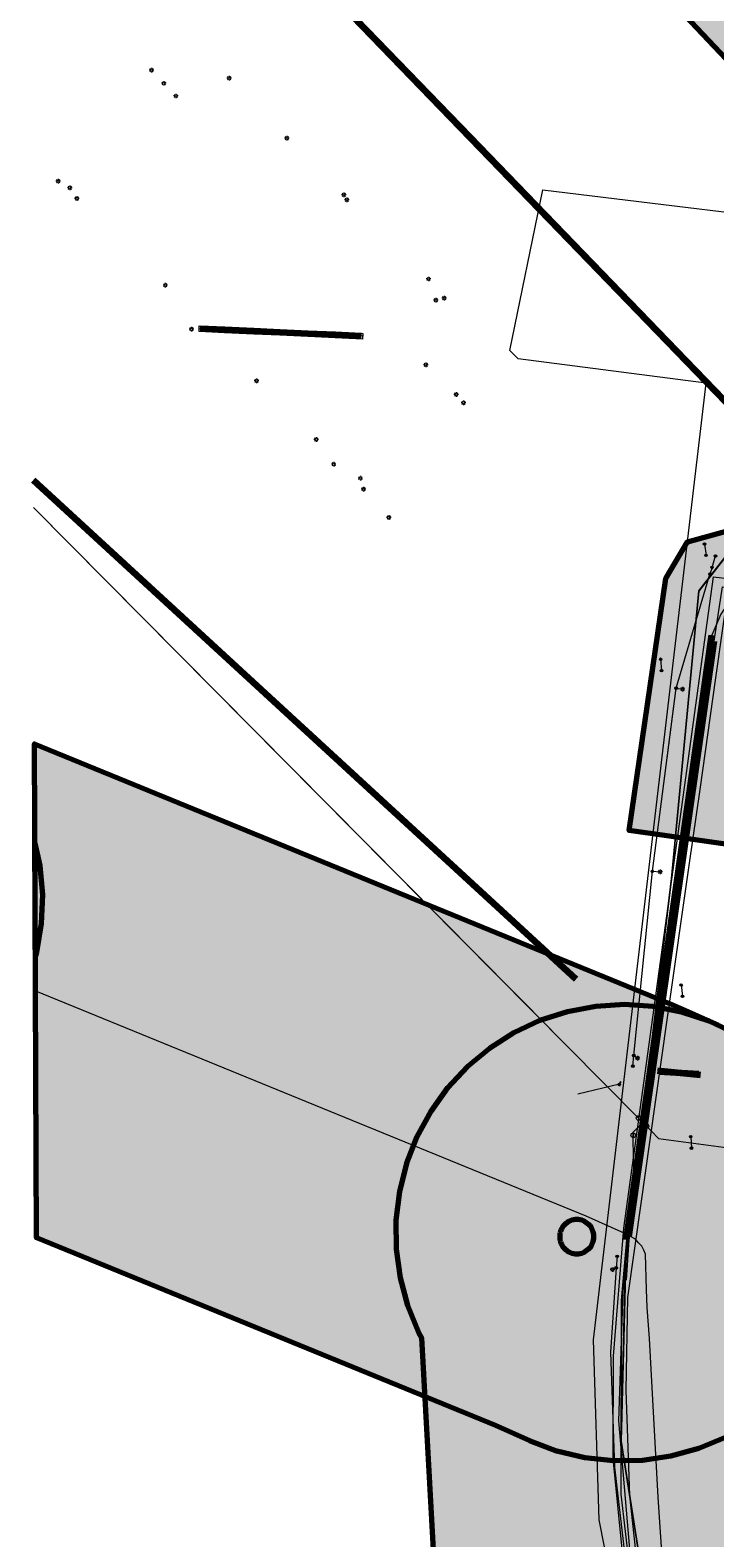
# Model space of a CAD drawing. Header units: metres. Extents: x 90551 to 91648, y 464474 to 467021.
# Tile 30 of 256: x 90551 to 90611, y 464822 to 464954. Entities that reach past the tile are written whole.
import ezdxf
from ezdxf.enums import TextEntityAlignment as Align
from ezdxf.lldxf.tags import DXFTag

# ---------------------------------------------------------------- set-up
doc = ezdxf.new("R2010")
doc.units = ezdxf.units.M
for name, color, linetype, lineweight in [('B-OI-IE-MEUBILAIR_LIANDER NV PAC 2AI68G2-S', 7, 'Continuous', 18), ('B-OI-IE-MEUBILAIR_PROVINCIE ZUID HOLLAND TSO-S', 7, 'Continuous', 18), ('B-OI-KL-DATA_BT NEDERLAND NV-G', 90, 'KL-DATA-SO', 18), ('B-OI-KL-DATA_EUROFIBER NEDERLAND BV-G', 90, 'KL-DATA-SO', 18), ('B-OI-KL-DATA_KABELBED_T MOBILE NETHERLANDS BV-G', 90, 'Continuous', 100), ('B-OI-KL-DATA_OVERIG_PROVINCIE ZUID HOLLAND TSO-G', 90, 'KL-DATA-SO', 18), ('B-OI-KL-DATA_OVERIG_UNIVERSITEIT LEIDEN-G', 90, 'KL-DATA-SO', 18), ('B-OI-KL-ET_LS_230 V_UNIVERSITEIT LEIDEN-G', 190, 'KL-LS-SO', 18), ('B-OI-KL-ET_LS_400 V_LIANDER NV PAC 2AI68G2-G', 190, 'KL-LS-SO', 18), ('B-OI-KL-ET_LS_HULPSTUK_LIANDER NV PAC 2AI68G2-S', 190, 'Continuous', 18), ('B-OI-KL-ET_LS_LIANDER NV PAC 2AI68G2-G', 190, 'KL-LS-SO', 18), ('B-OI-KL-ET_MS_10 KV_LIANDER NV PAC 2AI68G2-G', 130, 'KL-MS-SO', 18), ('B-OI-KL-ET_MS_10 KV_UNIVERSITEIT LEIDEN-G', 130, 'KL-MS-SO', 18), ('B-OI-KL-GAS_HD_HULPSTUK_LIANDER NV PAC 2AI68G2-S', 30, 'Continuous', 18), ('B-OI-KL-GAS_HD_OVERIG_UNIVERSITEIT LEIDEN-G', 30, 'KL-GAS_HD-SO', 18), ('B-OI-KL-GAS_HD_POLYETHEEN_114_8 BAR_LIANDER NV PAC 2AI68G2-G', 30, 'KL-GAS_HD-SO', 18), ('B-OI-KL-GAS_HD_POLYETHEEN_219_LIANDER NV PAC 2AI68G2-G', 30, 'KL-GAS_HD-SO', 18), ('B-OI-KL-GAS_HD_POLYETHEEN_60_LIANDER NV PAC 2AI68G2-G', 30, 'KL-GAS_HD-SO', 18), ('B-OI-KL-WATER_1000_DUNEA NV-G', 170, 'KL-WATER-SO', 18), ('B-OI-KL-WATER_1016_DUNEA NV-G', 170, 'KL-WATER-SO', 18), ('B-OI-KL-WATER_160_DUNEA NV-G', 170, 'KL-WATER-SO', 18), ('B-OI-OG-INFO_BT NEDERLAND NV-G', 7, 'Continuous', 18), ('B-OI-OG-INFO_COMOL 5 VOF-GV', 7, 'Continuous', 18), ('B-OI-OG-INFO_LIANDER NV PAC 2AI68G2-G', 7, 'Continuous', 18), ('B-OI-OG-INFO_PROVINCIE ZUID HOLLAND TSO-GV', 7, 'Continuous', 18), ('B-OI-OG-INFO_T MOBILE NETHERLANDS BV-G', 7, 'Continuous', 18)]:
    doc.layers.add(name, color=color, linetype=linetype, lineweight=lineweight)
for name, color, linetype, lineweight, transparency in [('B-OI-KL-DATA_MANTELBUIS_BT NEDERLAND NV-G', 90, 'Continuous', 100, 0.5), ('B-OI-KL-DATA_MANTELBUIS_PROVINCIE ZUID HOLLAND TSO-G', 90, 'Continuous', 100, 0.5), ('B-OI-KL-ET_LS_MANTELBUIS_OVERIG_200_LIANDER NV PAC 2AI68G2-G', 190, 'Continuous', 100, 0.5), ('B-OI-KL-ET_LS_MANTELBUIS_POLYVINYLCHLORIDE PVC_110_LIANDER NV PAC 2AI68G2-G', 190, 'Continuous', 100, 0.5), ('B-OI-KL-ET_LS_MANTELBUIS_POLYVINYLCHLORIDE PVC_160_LIANDER NV PAC 2AI68G2-G', 190, 'Continuous', 100, 0.5), ('B-OI-KL-ET_MS_MANTELBUIS_POLYVINYLCHLORIDE PVC_160_LIANDER NV PAC 2AI68G2-G', 130, 'Continuous', 100, 0.5), ('B-OI-KL-OVERIG_MANTELBUIS_OVERIG_COMOL 5 VOF-G', 8, 'Continuous', 100, 0.5)]:
    doc.layers.add(name, color=color, linetype=linetype, lineweight=lineweight, transparency=transparency)
for name, color, linetype, lineweight, true_color, transparency in [('B-OI-OG-INFO_EIS VOORZORGSMAATREGEL_DUNEA NV-GV', 7, 'Continuous', 70, 0xfa194b, 0.8), ('B-OI-OG-INFO_EIS VOORZORGSMAATREGEL_DUNEA NV-V', 7, 'Continuous', 18, 0xfa194b, 0.8), ('B-OI-OG-INFO_EIS VOORZORGSMAATREGEL_UNIVERSITEIT LEIDEN-GV', 7, 'Continuous', 70, 0xfa194b, 0.8), ('B-OI-OG-INFO_EIS VOORZORGSMAATREGEL_UNIVERSITEIT LEIDEN-V', 7, 'Continuous', 18, 0xfa194b, 0.8)]:
    doc.layers.add(name, color=color, linetype=linetype, lineweight=lineweight, true_color=true_color, transparency=transparency)
doc.styles.add('NLCS-ISO', font='NLCS-ISO.TTF')
tags = doc.linetypes.add('KL-DATA-SO', pattern='A,4,-1,[101,NLCS.SHX,S=0.5,R=0,X=0,Y=0],-1,4,-1,["D",Standard,S=1,R=0,X=-0.25,Y=-0.5],-1.5', length=12.5).pattern_tags.tags
tags[18] = DXFTag(74, 10)
tags = doc.linetypes.add('KL-GAS_HD-SO', pattern='A,4,-1,[69,NLCS.SHX,S=0.5,R=0,X=0,Y=0],-1,4,-1,["H",Standard,S=1,R=0,X=0,Y=-0.5],-2', length=13).pattern_tags.tags
tags[18] = DXFTag(74, 10)
tags = doc.linetypes.add('KL-LS-SO', pattern='A,4,-1,[103,NLCS.SHX,S=0.75,R=0,X=0,Y=0],-1,4,-1,["L",Standard,S=1,R=0,X=0,Y=-0.5],-2', length=13).pattern_tags.tags
tags[18] = DXFTag(74, 10)
tags = doc.linetypes.add('KL-MS-SO', pattern='A,4,-1,[103,NLCS.SHX,S=0.75,R=0,X=0,Y=0],-1,4,-1,["M",Standard,S=1,R=0,X=0,Y=-0.5],-2', length=13).pattern_tags.tags
tags[18] = DXFTag(74, 10)
doc.linetypes.add('KL-WATER-SO', pattern='A,7,-0.5,[168,NLCS.SHX,S=0.75,R=0,X=0.75,Y=0],-2', length=9.5)

# ---------------------------------------------------------------- blocks, each defined once
blk = doc.blocks.new('SKL-WTB_HULP_KB MEETPUNT-SO')
at = {"linetype": 'ByBlock', "lineweight": 18}
h = blk.add_hatch(color=0, dxfattribs=at)
h.dxf.hatch_style = 1
h.paths.add_polyline_path([(0.6, 1.04), (0.26, 0.78), (0.54, 0.61)])
at = {"color": 0, "linetype": 'ByBlock', "lineweight": 18}
for points in [[(-0.4, -0.69), (0.4, 0.69)], [(0.6, 1.04), (0.26, 0.78)], [(0.26, 0.78), (0.54, 0.61)], [(0.6, 1.04), (0.54, 0.61)], [(0, -0.25), (0, -0.8)]]:
    blk.add_lwpolyline(points, dxfattribs=at)
blk.add_circle((0, 0), 0.5, dxfattribs=at)
at = {"color": 0, "linetype": 'ByBlock', "lineweight": 18, "style": 'NLCS-ISO', "flags": 1}
for tag, p in [('TYPE', (1.5, 0)), ('OMSCHRIJVING', (1.5, -3)), ('LABEL', (1.5, -1.5))]:
    blk.add_attdef(tag, p, '', height=1, dxfattribs=at)
blk = doc.blocks.new('SKL-WTB_HULP_MOF-SO')
at = {"linetype": 'ByBlock', "lineweight": 18}
h = blk.add_hatch(color=0, dxfattribs=at)
h.dxf.hatch_style = 1
h.paths.add_polyline_path([(-0.5625, 0, 1), (0.5625, 0, 1)])
at = {"color": 0, "linetype": 'ByBlock', "lineweight": 18}
blk.add_circle((0, 0), 0.5625, dxfattribs=at)
at = {"color": 0, "linetype": 'ByBlock', "lineweight": 18, "style": 'NLCS-ISO', "flags": 1}
for tag, p in [('TYPE', (1.5, 0)), ('OMSCHRIJVING', (1.5, -3)), ('LABEL', (1.5, -1.5))]:
    blk.add_attdef(tag, p, '', height=1, dxfattribs=at)
blk = doc.blocks.new('SIE-MEUBILAIR_PAAL_LICHTMAST-SO')
for points in [[(-0.62, 0), (-1, 0)], [(-0.71, 0.71), (-0.44, 0.44)], [(0, 1), (0, 0.62)], [(0.44, 0.44), (0.71, 0.71)], [(1, 0), (0.62, 0)], [(-0.71, -0.71), (-0.44, -0.44)], [(0, -0.62), (0, -1)], [(0.44, -0.44), (0.71, -0.71)]]:
    blk.add_lwpolyline(points)
blk.add_circle((0, 0), 0.5)
blk = doc.blocks.new('SKL-WTB_HULP_AFSLUITER-SO')
at = {"color": 0, "linetype": 'ByBlock', "lineweight": 18}
blk.add_lwpolyline([(0, 0.8), (0, -0.8)], dxfattribs=at)
blk.add_circle((0, 0), 1, dxfattribs=at)
at = {"color": 0, "linetype": 'ByBlock', "lineweight": 18, "style": 'NLCS-ISO', "flags": 1}
for tag, p in [('TYPE', (1.5, 0)), ('OMSCHRIJVING', (1.5, -3)), ('LABEL', (1.5, -1.5))]:
    blk.add_attdef(tag, p, '', height=1, dxfattribs=at)
blk = doc.blocks.new('SKL-WTB_HULP_OVERIG-SO')
at = {"color": 0, "linetype": 'ByBlock', "lineweight": 18}
for points in [[(-0.14, 0.14), (0.14, -0.14)], [(0.14, 0.14), (-0.14, -0.14)]]:
    blk.add_lwpolyline(points, dxfattribs=at)
at = {"color": 0, "linetype": 'ByBlock', "lineweight": 18, "style": 'NLCS-ISO', "flags": 1}
for tag, p in [('TYPE', (1.5, 0)), ('OMSCHRIJVING', (1.5, -3)), ('LABEL', (1.5, -1.5))]:
    blk.add_attdef(tag, p, '', height=1, dxfattribs=at)
blk = doc.blocks.new('SKL-WTB_HULP_T STUK-SO')
at = {"color": 0, "linetype": 'ByBlock', "lineweight": 18}
blk.add_circle((0, 0), 1, dxfattribs=at)
at = {"color": 0, "linetype": 'ByBlock', "lineweight": -2, "style": 'NLCS-ISO'}
blk.add_text('T', height=1, dxfattribs=at).set_placement((0, 0), align=Align.MIDDLE_CENTER)
at = {"color": 0, "linetype": 'ByBlock', "lineweight": 18, "style": 'NLCS-ISO', "flags": 1}
for tag, p in [('TYPE', (1.5, 0)), ('OMSCHRIJVING', (1.5, -3)), ('LABEL', (1.5, -1.5))]:
    blk.add_attdef(tag, p, '', height=1, dxfattribs=at)

msp = doc.modelspace()

# ---------------------------------------------------------------- hatches: boundary and pattern name
at = {"layer": 'B-OI-OG-INFO_EIS VOORZORGSMAATREGEL_DUNEA NV-V'}
for points in [[(90551.673, 464847.93), (90551.496, 464891.214), (90607.368, 464868.379), (90608.047, 464868.087), (90611.383, 464866.578), (90613.253, 464865.61), (90615.349, 464864.195), (90617.249, 464862.528), (90618.925, 464860.635), (90620.348, 464858.544), (90621.496, 464856.291), (90622.35, 464853.911), (90622.897, 464851.443), (90623.129, 464848.925), (90623.041, 464846.398), (90622.635, 464843.903), (90621.917, 464841.478), (90620.9, 464839.163), (90619.597, 464836.995), (90618.033, 464835.01), (90616.229, 464833.237), (90614.217, 464831.706), (90612.028, 464830.441), (90609.697, 464829.463), (90607.26, 464828.786), (90604.757, 464828.422), (90602.229, 464828.377), (90599.716, 464828.651), (90597.257, 464829.24), (90594.892, 464830.135), (90591.885, 464831.495)], [(90551.572, 464872.642), (90551.532, 464882.484), (90551.963, 464880.5), (90552.184, 464877.982), (90552.084, 464875.455), (90551.668, 464872.961)], [(90781.777, 464717.238), (90781.305, 464717.143), (90780.947, 464717.098), (90780.459, 464716.973), (90779.713, 464716.823), (90772.727, 464715.03), (90770.323, 464714.248), (90769.11, 464713.719), (90755.554, 464707.272), (90750.501, 464705.789), (90744.293, 464705.379), (90739.154, 464706.073), (90733.744, 464707.913), (90689.175, 464732.459), (90672.61, 464742.435), (90659.283, 464754.027), (90648.048, 464768.785), (90633.857, 464797.197), (90631.583, 464802.279), (90626.467, 464821.19), (90625.008, 464847.596), (90624.709, 464850.107), (90624.096, 464852.56), (90623.179, 464854.916), (90621.511, 464857.835), (90620.615, 464859.138), (90619.051, 464861.126), (90617.251, 464862.9), (90615.24, 464864.434), (90613.884, 464865.262), (90612.88, 464865.822), (90610.599, 464866.911), (90608.198, 464867.705), (90605.715, 464868.188), (90603.192, 464868.355), (90600.669, 464868.203), (90598.184, 464867.732), (90595.779, 464866.952), (90593.491, 464865.875), (90591.358, 464864.518), (90589.413, 464862.903), (90587.687, 464861.055), (90586.208, 464859.003), (90584.999, 464856.783), (90584.082, 464854.427), (90583.467, 464851.974), (90583.168, 464849.463), (90583.188, 464846.934), (90583.527, 464844.428), (90584.179, 464841.985), (90585.135, 464839.644), (90585.414, 464839.15), (90586.643, 464816.888), (90586.943, 464814.378), (90587.307, 464812.769), (90593.379, 464790.319), (90594.431, 464787.371), (90597.515, 464780.479), (90597.879, 464779.712), (90613.105, 464749.228), (90615.083, 464746.051), (90628.698, 464728.167), (90630.354, 464726.256), (90631.486, 464725.191), (90647.673, 464711.111), (90650.48, 464709.069), (90668.871, 464697.992), (90669.542, 464697.606), (90715.989, 464672.026), (90719.199, 464670.61), (90728.115, 464667.578), (90730.556, 464666.917), (90731.878, 464666.693), (90740.932, 464665.471), (90743.455, 464665.291), (90744.924, 464665.334), (90755.332, 464666.02), (90757.84, 464666.346), (90759.651, 464666.787), (90768.347, 464669.341), (90771.303, 464670.469), (90782.312, 464675.705), (90783.371, 464675.28), (90785.819, 464674.643), (90788.326, 464674.319), (90790.855, 464674.315), (90793.363, 464674.63), (90795.813, 464675.259), (90798.163, 464676.191), (90800.377, 464677.413), (90802.419, 464678.904), (90804.256, 464680.641), (90805.859, 464682.596), (90807.203, 464684.738), (90808.267, 464687.032), (90809.032, 464689.443), (90809.487, 464691.93), (90809.624, 464694.455), (90809.442, 464696.976), (90808.943, 464699.455), (90808.135, 464701.851), (90807.031, 464704.127), (90805.65, 464706.244), (90804.011, 464708.171), (90802.143, 464709.875), (90800.435, 464711.104), (90795.495, 464714.278), (90794.751, 464714.691), (90794.038, 464715.129), (90793.653, 464715.303), (90793.286, 464715.507), (90792.506, 464715.819), (90791.733, 464716.167), (90791.328, 464716.291), (90790.939, 464716.447), (90790.126, 464716.659), (90789.315, 464716.907), (90788.898, 464716.979), (90788.491, 464717.085), (90787.659, 464717.192), (90786.823, 464717.336), (90786.399, 464717.355), (90785.984, 464717.408), (90785.139, 464717.41), (90784.297, 464717.447), (90783.882, 464717.412), (90783.455, 464717.413), (90782.611, 464717.307)], [(90600.51, 464848.028), (90600.503, 464848.175), (90600.481, 464848.321), (90600.445, 464848.463), (90600.396, 464848.602), (90600.333, 464848.735), (90600.257, 464848.861), (90600.17, 464848.98), (90600.071, 464849.089), (90599.962, 464849.188), (90599.843, 464849.275), (90599.717, 464849.351), (90599.584, 464849.414), (90599.445, 464849.463), (90599.303, 464849.499), (90599.157, 464849.521), (90599.01, 464849.528), (90598.863, 464849.521), (90598.717, 464849.499), (90598.575, 464849.463), (90598.436, 464849.414), (90598.303, 464849.351), (90598.177, 464849.275), (90598.058, 464849.188), (90597.949, 464849.089), (90597.85, 464848.98), (90597.763, 464848.861), (90597.687, 464848.735), (90597.624, 464848.602), (90597.575, 464848.463), (90597.539, 464848.321), (90597.517, 464848.175), (90597.51, 464848.028), (90597.517, 464847.881), (90597.539, 464847.735), (90597.575, 464847.593), (90597.624, 464847.454), (90597.687, 464847.321), (90597.763, 464847.195), (90597.85, 464847.076), (90597.949, 464846.967), (90598.058, 464846.868), (90598.177, 464846.781), (90598.303, 464846.705), (90598.436, 464846.642), (90598.575, 464846.593), (90598.717, 464846.557), (90598.863, 464846.535), (90599.01, 464846.528), (90599.157, 464846.535), (90599.303, 464846.557), (90599.445, 464846.593), (90599.584, 464846.642), (90599.717, 464846.705), (90599.843, 464846.781), (90599.962, 464846.868), (90600.071, 464846.967), (90600.17, 464847.076), (90600.257, 464847.195), (90600.333, 464847.321), (90600.396, 464847.454), (90600.445, 464847.593), (90600.481, 464847.735), (90600.503, 464847.881)]]:
    msp.add_hatch(color=256, dxfattribs=at).paths.add_polyline_path(points)
at = {"layer": 'B-OI-OG-INFO_EIS VOORZORGSMAATREGEL_UNIVERSITEIT LEIDEN-V'}
h = msp.add_hatch(color=256, dxfattribs=at)
h.paths.add_polyline_path([(90555.168, 465011.391), (90559.724, 465022.161), (90656.7, 464920.3), (90662.7, 464915.4), (90664.7, 464912.2), (90667.725, 464916.092), (90669.3, 464928.8), (90669.9, 464945.1), (90674.157, 464954.573), (90680.4, 464961.2), (90687.907, 464965.271), (90696.246, 464967.112), (90703.474, 464966.513), (90772.2, 464926.6), (90773, 464928.1), (90782.4, 464923.4), (90781.4, 464921.1), (90908.2, 464846.4), (90987.711, 464979.057), (90992.46, 464983.909), (90996.945, 464986.258), (91001.9, 464987.3), (91007.6, 464987), (91031.6, 465028.4), (91027.795, 465043.694), (91025.7, 465067.6), (91024.7, 465074), (91023.4, 465076.2), (91023.5, 465081.4), (91026.5, 465086.9), (91027.6, 465088.1), (91030.6, 465089.1), (91034.5, 465088.1), (91037.5, 465085.6), (91037.8, 465081.8), (91035.5, 465074.9), (91035.7, 465068.6), (91039.9, 465043.3), (91072.7, 465099), (91064.6, 465104), (91008.4, 465116.8), (91004.4, 465113.1), (91003.9, 465113.4), (91000.3, 465110.6), (90996.048, 465116.197), (90994.219, 465121.873), (90995.5, 465126.1), (90998.3, 465128.5), (90994.8, 465130.8), (90990.1, 465130.6), (90984.9, 465132.6), (90985.3, 465136.8), (90990.039, 465155.541), (90992.6, 465159.1), (90993.1, 465161.3), (91007, 465158.1), (91006.5, 465155.9), (91007.309, 465151.71), (91004.2, 465137.9), (91072.3, 465122.3), (91089.4, 465151.2), (91089.4, 465151.8), (91071.7, 465155), (90982.5, 465174.7), (90935.6, 465185.9), (90933.3, 465178.3), (90928.5, 465155.5), (90925.4, 465153), (90925, 465151.1), (90915.2, 465153.3), (90915.6, 465154.8), (90914.9, 465155.7), (90918, 465165.2), (90919.6, 465164.7), (90920.2, 465167.3), (90919.2, 465167.4), (90920.8, 465177.3), (90922.3, 465177.1), (90927.3, 465194.3), (90928.6, 465193.8), (90931.8, 465195.9), (90936.6, 465196.4), (91029, 465175.1), (91093.7, 465161.7), (91146.2, 465149.7), (91147.3, 465155.5), (91149.6, 465159.7), (91153.5, 465161.3), (91160.2, 465159.9), (91178.412, 465243.564), (91178.3, 465249.3), (91173.9, 465283.9), (91174, 465291.8), (91174.9, 465296.7), (91176.8, 465296.4), (91191.4, 465359.8), (91190.8, 465364), (91186.582, 465373.003), (91199.254, 465370.325), (91200.2, 465368.3), (91201.4, 465365.2), (91201.8, 465360.7), (91185.9, 465289.5), (91190.1, 465250.7), (91190.234, 465242.909), (91189.1, 465235.3), (91173.9, 465167.5), (91240.4, 465152), (91243.1, 465150.3), (91251.3, 465140.6), (91252.3, 465140.4), (91265.7, 465138.8), (91269.85, 465139.2), (91265.442, 465120.333), (91258.2, 465122.6), (91255.5, 465112.9), (91253.4, 465111.2), (91249.9, 465110.8), (91237.4, 465113.8), (91234, 465116.5), (91221.5, 465119.8), (91133.5, 465140.6), (91131.6, 465138.7), (91126.3, 465135.7), (91120.1, 465144.7), (91114.4, 465146), (91112.1, 465144.3), (91083.3, 465095.6), (91082.7, 465093.1), (91081.9, 465093.2), (91051.3, 465041.3), (91078.3, 465025.2), (91084.1, 465023.6), (91086.9, 465027.5), (91095.6, 465021.2), (91089.3, 465013.4), (91086.3, 465012.1), (91084.3, 465012.2), (91073.9, 465015.2), (91045.7, 465031.7), (91042.9, 465026.6), (91049.295, 465013.735), (91053.2, 465007.7), (91062.3, 464996.5), (91069.6, 464989.8), (91078.4, 464983.3), (91088.8, 464977.6), (91108, 464969.1), (91147.2, 464955), (91165.9, 464949.2), (91196.1, 464942.1), (91210.7, 464939.8), (91223.068, 464938.949), (91220.567, 464928.242), (91218.4, 464928.2), (91183.2, 464934.5), (91164, 464939.3), (91141.3, 464946.4), (91107.6, 464958.2), (91085.7, 464967.8), (91070.7, 464976.1), (91053.4, 464991.2), (91045.1, 465001.8), (91036.7, 465015.8), (91018.7, 464984.8), (91081.2, 464967), (91118, 464949.7), (91133.518, 464943.815), (91161.5, 464935.1), (91175.6, 464931.7), (91198.4, 464927.6), (91215, 464925.5), (91219.826, 464925.071), (91210.816, 464886.506), (91207.7, 464886.9), (91209.2, 464896.8), (91210.7, 464896.8), (91215.4, 464915.4), (91196.9, 464917.7), (91173.7, 464921.9), (91141.917, 464929.933), (91113.9, 464939.9), (91077.4, 464957.1), (91019, 464973.9), (91013.1, 464974.9), (90983.2, 464926.3), (91012.5, 464906.9), (91018.2, 464905.1), (91019.7, 464907.7), (91029.2, 464902), (91024.9, 464895.1), (91022.5, 464893.6), (91019.7, 464893.4), (91021.1, 464890.6), (91021, 464888.1), (91016.7, 464880.9), (91007.9, 464886.8), (91008.9, 464888.1), (90966.3, 464913.6), (90966.439, 464919.905), (90974.2, 464933.1), (90973.4, 464933.7), (90964.1, 464918.4), (90961.1, 464911.3), (90959.8, 464911.5), (90957.4, 464907.6), (90915.7, 464837.1), (90912.3, 464833.2), (90909.7, 464831.9), (90905.6, 464832.6), (90783.9, 464906.1), (90772.5, 464912.4), (90769.9, 464912.2), (90769.4, 464915.9), (90701.6, 464955.9), (90699.3, 464956.6), (90693.8, 464956), (90689.172, 464954.236), (90685.351, 464951.484), (90682.473, 464947.671), (90680.5, 464941.4), (90679.9, 464928.2), (90677.955, 464913.245), (90675.8, 464908.7), (90669.919, 464902.222), (90667.207, 464900.912), (90664.207, 464900.636), (90659.9, 464902.1), (90658.6, 464903.4), (90646.6, 464890.2), (90644.9, 464891.8), (90641.2, 464892.9), (90636.4, 464896.9), (90616, 464899.5), (90613.5, 464882.2), (90603.6, 464883.6), (90606.8, 464905.7), (90608.7, 464908.9), (90612.3, 464909.9), (90638.5, 464907), (90641.3, 464905.8), (90644.7, 464903), (90651.1, 464910)])
h.paths.add_polyline_path([(91170, 465157.9), (91173, 465156.8), (91185.2, 465154.3)], flags=16)
h.paths.add_polyline_path([(91157.7, 465149.5), (91157.4, 465149.6), (91156.7, 465146.4)], flags=16)
h.paths.add_polyline_path([(91236.7, 465142.4), (91209.9, 465148.7), (91232.2, 465143.1)], flags=16)
h.paths.add_polyline_path([(90978.1, 464941.6), (90974.8, 464934.6), (91001.4, 464976.5), (90997.101, 464973.758)], flags=16)
h.paths.add_polyline_path([(91076.7, 465109.9), (91076.5, 465109.5), (91078.5, 465108.8)], flags=16)
h.paths.add_polyline_path([(91084.3, 465122.4), (91081.9, 465118.4), (91082.2, 465118.2)], flags=16)
h.paths.add_polyline_path([(91248.8, 465130.3), (91229.6, 465132.9), (91167.4, 465147.2), (91166.2, 465143.3), (91224.4, 465129.4), (91228.3, 465127.9), (91236.5, 465126.2), (91238.9, 465127.6), (91240.5, 465125), (91243.4, 465124.2), (91243, 465122.7), (91247.7, 465121.6), (91250.5, 465129.9)], flags=16)
h.paths.add_polyline_path([(91099.6, 465149.8), (91099, 465147.4), (91084.5, 465122.8), (91086.186, 465124.615), (91088.5, 465125.5), (91102.5, 465149.2)], flags=16)

# ---------------------------------------------------------------- linework, layer by layer
at = {"layer": 'B-OI-KL-DATA_BT NEDERLAND NV-G', "flags": 128}
for points in [[(90551.116, 464984.013), (90572.3, 464962.2), (90589.6, 464944.4), (90624.2, 464908.6), (90636.1, 464898.16), (90660.02, 464875.8), (90667.751, 464873.254)], [(90551.116, 464984.013), (90572.3, 464962.2), (90589.6, 464944.4), (90624.2, 464908.6), (90636.1, 464898.16), (90660.022, 464875.802), (90671.881, 464871.894)], [(90551.116, 464984.013), (90572.3, 464962.2), (90589.6, 464944.4), (90624.2, 464908.6), (90636.1, 464898.16), (90660, 464875.8), (90671.881, 464871.894)]]:
    msp.add_lwpolyline(points, dxfattribs=at)
at = {"layer": 'B-OI-KL-DATA_EUROFIBER NEDERLAND BV-G', "flags": 128}
for points in [[(90654.4, 464725.84), (90646.939, 464732.853), (90639.478, 464740.718), (90638.973, 464742.947), (90630.749, 464754.537), (90623.642, 464766.083), (90617.837, 464777.459), (90611.032, 464794.144), (90606.224, 464809.1), (90602.894, 464830.12), (90603.271, 464845.926), (90607.299, 464879.396), (90609.742, 464904.569), (90636.999, 464939.596), (90638.555, 464942.152), (90645.124, 464944.25), (90658.736, 464945.475), (90690.625, 464947.298), (90694.539, 464947.412), (90700.975, 464933.467), (90701.639, 464931.762), (90713.842, 464931.981), (90716.949, 464931.741), (90720.709, 464930.938), (90725.391, 464929.418), (90730.464, 464927.001), (90747.873, 464916.421), (90763.256, 464907.827), (90781.131, 464897.664), (90817.746, 464875.441), (90820.126, 464872.261), (90820.757, 464868.835), (90820.183, 464864.298), (90820.967, 464863.796), (90824.48, 464861.889), (90825.453, 464861.369), (90826.796, 464862.439), (90831.662, 464864.379), (90835.531, 464864.348), (90838.576, 464863.307), (90899.23, 464827.408), (90905.047, 464824.92), (90912.791, 464825.614), (90914.005, 464826.291)], [(90641.896, 464718.197), (90643.196, 464722.396), (90654.4, 464725.84), (90646.895, 464732.896), (90639.496, 464740.697), (90638.995, 464742.897), (90630.695, 464754.496), (90623.595, 464766.096), (90617.795, 464777.496), (90610.995, 464794.096), (90606.196, 464809.097), (90602.896, 464830.096), (90603.295, 464845.896), (90607.295, 464879.396), (90609.695, 464904.596), (90636.995, 464939.597), (90638.595, 464942.196), (90645.095, 464944.196), (90658.695, 464945.497), (90690.595, 464947.297), (90694.495, 464947.396), (90700.995, 464933.496), (90701.595, 464931.796), (90713.795, 464931.997), (90716.896, 464931.696), (90720.696, 464930.896), (90725.395, 464929.396), (90730.496, 464926.997), (90747.896, 464916.396), (90763.295, 464907.796), (90781.096, 464897.697), (90817.695, 464875.396), (90820.096, 464872.296), (90820.796, 464868.796), (90820.196, 464864.296), (90820.696, 464863.896), (90820.995, 464863.796), (90824.796, 464861.697), (90825.495, 464861.396), (90826.795, 464862.396), (90831.696, 464864.397), (90835.495, 464864.296), (90838.595, 464863.296), (90872.295, 464843.396), (90899.195, 464827.396), (90904.995, 464824.897), (90912.795, 464825.596), (90914.015, 464826.274)], [(90914.014, 464826.275), (90912.8, 464825.6), (90905, 464824.9), (90899.2, 464827.4), (90872.3, 464843.4), (90838.6, 464863.3), (90835.5, 464864.3), (90831.7, 464864.4), (90826.8, 464862.4), (90825.5, 464861.4), (90824.5, 464861.9), (90821, 464863.8), (90820.7, 464863.9), (90820.2, 464864.3), (90820.8, 464868.8), (90820.1, 464872.3), (90817.7, 464875.4), (90781.1, 464897.7), (90763.3, 464907.8), (90747.9, 464916.4), (90730.5, 464927), (90725.4, 464929.4), (90720.7, 464930.9), (90716.9, 464931.7), (90713.8, 464932), (90701.6, 464931.8), (90701, 464933.5), (90694.5, 464947.4), (90690.6, 464947.3), (90658.7, 464945.5), (90645.1, 464944.2), (90638.6, 464942.2), (90637, 464939.6), (90609.7, 464904.6), (90607.3, 464879.4), (90603.3, 464845.9), (90602.9, 464830.1), (90606.2, 464809.1), (90611, 464794.1), (90617.8, 464777.5), (90623.6, 464766.1), (90630.7, 464754.5), (90639, 464742.9), (90639.5, 464740.7), (90646.9, 464732.9), (90654.4, 464725.8), (90666.1, 464718.4), (90677.7, 464710.7), (90680.6, 464698.2), (90683.7, 464681.3), (90685.702, 464671.18)]]:
    msp.add_lwpolyline(points, dxfattribs=at)
at = {"layer": 'B-OI-KL-DATA_KABELBED_T MOBILE NETHERLANDS BV-G', "flags": 128}
msp.add_lwpolyline([(90667.781, 464873.245), (90660.021, 464875.802), (90637.2, 464897.2), (90624.2, 464908.6), (90554.4, 464980.8), (90551.116, 464984.121)], dxfattribs=at)
at = {"layer": 'B-OI-KL-DATA_MANTELBUIS_BT NEDERLAND NV-G', "flags": 128}
msp.add_lwpolyline([(90551.115, 464984.216), (90554.4, 464980.8), (90589.6, 464944.4), (90624.2, 464908.6), (90637.2, 464897.2), (90660, 464875.8)], dxfattribs=at)
at = {"layer": 'B-OI-KL-DATA_MANTELBUIS_PROVINCIE ZUID HOLLAND TSO-G', "flags": 128}
msp.add_lwpolyline([(90580.156, 464926.916), (90577.859, 464927.022), (90575.461, 464927.131), (90573.014, 464927.243), (90570.716, 464927.348), (90568.169, 464927.465), (90566.021, 464927.563)], dxfattribs=at)
at = {"layer": 'B-OI-KL-DATA_OVERIG_PROVINCIE ZUID HOLLAND TSO-G', "flags": 128}
msp.add_lwpolyline([(90580.256, 464926.912), (90577.859, 464927.022), (90575.461, 464927.131), (90573.014, 464927.243), (90570.716, 464927.348), (90568.169, 464927.465), (90565.921, 464927.567)], dxfattribs=at)
at = {"layer": 'B-OI-KL-DATA_OVERIG_UNIVERSITEIT LEIDEN-G', "flags": 128}
msp.add_lwpolyline([(90583.57, 464950.604), (90589.6, 464944.4), (90624.2, 464908.6), (90636.1, 464898.16), (90660.022, 464875.802), (90671.881, 464871.894)], dxfattribs=at)
at = {"layer": 'B-OI-KL-ET_LS_230 V_UNIVERSITEIT LEIDEN-G', "flags": 128}
for points in [[(90659.208, 464945.619), (90647.937, 464944.555), (90637.926, 464941.539), (90636.81, 464940.383), (90611.631, 464902.552), (90610.856, 464900.708), (90609.061, 464888.023)], [(90610.198, 464908.706), (90610.333, 464907.715)], [(90610.86, 464906.66), (90611.16, 464907.66)], [(90607.72, 464896.08), (90610.68, 464906.06)], [(90610.86, 464906.66), (90610.68, 464906.06)], [(90609.061, 464888.023), (90610.856, 464900.708)], [(90606.357, 464898.609), (90606.43, 464897.612)], [(90606.922, 464889.959), (90607.72, 464896.08)], [(90607.72, 464896.08), (90608.27, 464896)]]:
    msp.add_lwpolyline(points, dxfattribs=at)
at = {"layer": 'B-OI-KL-ET_LS_400 V_LIANDER NV PAC 2AI68G2-G', "flags": 128}
for points in [[(90659.208, 464945.619), (90647.937, 464944.555), (90637.926, 464941.539), (90636.81, 464940.383), (90611.631, 464902.552), (90610.856, 464900.708), (90603.365, 464847.756), (90602.89, 464842.436), (90602.862, 464825.48), (90603.997, 464815.661), (90606.505, 464804.155), (90612.46, 464788.142), (90622.779, 464767.185), (90632.024, 464751.952), (90641.986, 464739.045), (90650.516, 464730.196), (90656.48, 464725.038), (90663.268, 464720.268), (90667.25, 464717.758), (90667.36, 464717.677), (90667.495, 464717.524), (90667.584, 464717.34), (90667.622, 464717.14), (90667.618, 464717.003), (90667.566, 464716.806), (90667.465, 464716.629), (90667.321, 464716.484), (90667.144, 464716.383), (90663.659, 464714.93), (90663.446, 464714.898)], [(90610.198, 464908.706), (90610.333, 464907.715)], [(90610.86, 464906.66), (90611.16, 464907.66)], [(90607.72, 464896.08), (90610.68, 464906.06)], [(90610.86, 464906.66), (90610.68, 464906.06)], [(90606.357, 464898.609), (90606.43, 464897.612)], [(90605.63, 464880.04), (90607.72, 464896.08)], [(90607.72, 464896.08), (90608.27, 464896)], [(90603.999, 464863.893), (90605.63, 464880.04)], [(90605.63, 464880.04), (90606.31, 464879.98)], [(90608.146, 464870.077), (90608.267, 464869.084)], [(90603.92, 464862.97), (90603.999, 464863.893)], [(90604.32, 464863.67), (90603.999, 464863.893)], [(90608.991, 464856.783), (90609.054, 464855.785)], [(90602.47, 464845.29), (90601.95, 464837.91), (90602.3, 464827.84), (90603.24, 464819.84)], [(90602.13, 464845.14), (90602.47, 464845.29)], [(90602.55, 464846.3), (90602.47, 464845.29)]]:
    msp.add_lwpolyline(points, dxfattribs=at)
at = {"layer": 'B-OI-KL-ET_LS_LIANDER NV PAC 2AI68G2-G', "flags": 128}
msp.add_lwpolyline([(90602.74, 464861.38), (90599.116, 464860.501)], dxfattribs=at)
at = {"layer": 'B-OI-KL-ET_LS_MANTELBUIS_OVERIG_200_LIANDER NV PAC 2AI68G2-G', "flags": 128}
msp.add_lwpolyline([(90598.951, 464870.575), (90551.402, 464914.315)], dxfattribs=at)
at = {"layer": 'B-OI-KL-ET_LS_MANTELBUIS_POLYVINYLCHLORIDE PVC_110_LIANDER NV PAC 2AI68G2-G', "flags": 128}
msp.add_lwpolyline([(90603.365, 464847.756), (90610.856, 464900.708)], dxfattribs=at)
at = {"layer": 'B-OI-KL-ET_LS_MANTELBUIS_POLYVINYLCHLORIDE PVC_160_LIANDER NV PAC 2AI68G2-G', "flags": 128}
msp.add_lwpolyline([(90606.08, 464862.58), (90609.861, 464862.2)], dxfattribs=at)
at = {"layer": 'B-OI-KL-ET_MS_10 KV_LIANDER NV PAC 2AI68G2-G', "flags": 128}
msp.add_lwpolyline([(90658.252, 464724.154), (90658.056, 464724.299), (90653.364, 464727.97), (90647.622, 464733.344), (90636.26, 464746.193), (90625.93, 464761.929), (90616.647, 464779.357), (90611.169, 464791.803), (90606.663, 464804.365), (90604.024, 464816.252), (90602.7, 464831.889), (90603.078, 464843.242), (90603.573, 464848.04), (90611.035, 464900.207), (90611.788, 464904.947), (90615.829, 464904.555), (90621.063, 464904.074), (90632.283, 464902.58), (90633.973, 464902.3)], dxfattribs=at)
at = {"layer": 'B-OI-KL-ET_MS_10 KV_UNIVERSITEIT LEIDEN-G', "flags": 128}
msp.add_lwpolyline([(90609.266, 464887.838), (90611.035, 464900.207), (90611.788, 464904.947), (90615.829, 464904.555), (90621.063, 464904.074), (90632.283, 464902.58), (90633.973, 464902.3)], dxfattribs=at)
at = {"layer": 'B-OI-KL-ET_MS_MANTELBUIS_POLYVINYLCHLORIDE PVC_160_LIANDER NV PAC 2AI68G2-G', "flags": 128}
msp.add_lwpolyline([(90603.573, 464848.04), (90611.035, 464900.207)], dxfattribs=at)
at = {"layer": 'B-OI-KL-GAS_HD_OVERIG_UNIVERSITEIT LEIDEN-G', "flags": 128}
msp.add_lwpolyline([(90608.599, 464888.441), (90610.996, 464905.828), (90630.097, 464903.543), (90640.369, 464902.166), (90641.199, 464901.897), (90643.854, 464899.847)], dxfattribs=at)
at = {"layer": 'B-OI-KL-GAS_HD_POLYETHEEN_114_8 BAR_LIANDER NV PAC 2AI68G2-G', "flags": 128}
msp.add_lwpolyline([(90668.491, 464716.495), (90662.06, 464720.687), (90652.564, 464728.084), (90641.018, 464739.65), (90633.755, 464748.997), (90628.197, 464757.422), (90621.087, 464769.666), (90615.39, 464780.683), (90610.865, 464791.104), (90608.039, 464798.525), (90605.158, 464808.24), (90603.031, 464820.06), (90602.2, 464828.599), (90602.228, 464837.571), (90603.128, 464848.757), (90610.996, 464905.828), (90630.097, 464903.543), (90640.369, 464902.166), (90641.199, 464901.897), (90643.854, 464899.847)], dxfattribs=at)
at = {"layer": 'B-OI-KL-GAS_HD_POLYETHEEN_219_LIANDER NV PAC 2AI68G2-G', "flags": 128}
for points in [[(90551.411, 464911.911), (90604.417, 464858.422)], [(90604.417, 464858.422), (90604.769, 464858.039)], [(90604.353, 464857.591), (90604.769, 464858.039)], [(90605.123, 464857.709), (90604.769, 464858.039)], [(90605.568, 464857.26), (90605.123, 464857.709)], [(90605.568, 464857.26), (90606.183, 464856.64), (90618.43, 464855)]]:
    msp.add_lwpolyline(points, dxfattribs=at)
at = {"layer": 'B-OI-KL-GAS_HD_POLYETHEEN_60_LIANDER NV PAC 2AI68G2-G', "flags": 128}
for points in [[(90603.955, 464856.911), (90603.952, 464857.194), (90604.353, 464857.591)], [(90603.977, 464854.757), (90603.955, 464856.911)], [(90603.977, 464854.757), (90603.986, 464853.878), (90603.339, 464844.255)]]:
    msp.add_lwpolyline(points, dxfattribs=at)
at = {"layer": 'B-OI-KL-OVERIG_MANTELBUIS_OVERIG_COMOL 5 VOF-G', "flags": 128}
msp.add_lwpolyline([(90606.214, 464862.5), (90609.672, 464862.283)], dxfattribs=at)
at = {"layer": 'B-OI-KL-WATER_1000_DUNEA NV-G', "flags": 128}
msp.add_lwpolyline([(90789.625, 464694.276), (90788.816, 464694.828), (90785.327, 464697.042), (90784.685, 464697.45), (90783.827, 464697.23), (90777.699, 464695.657), (90776.718, 464695.256), (90775.078, 464694.512), (90768.736, 464691.461), (90762.713, 464688.53), (90761.831, 464688.19), (90760.691, 464687.889), (90754.016, 464685.976), (90753.225, 464685.832), (90751.141, 464685.739), (90744.135, 464685.276), (90743.608, 464685.29), (90739.028, 464685.966), (90735.167, 464686.444), (90734.554, 464686.512), (90730.586, 464687.851), (90726.092, 464689.386), (90725.637, 464689.544), (90725.324, 464689.735), (90721.348, 464691.87), (90715.323, 464695.255), (90709.232, 464698.547), (90703.434, 464701.909), (90703.28, 464701.998), (90697.235, 464705.37), (90691.243, 464708.692), (90685.079, 464711.984), (90679.189, 464715.124), (90673.273, 464718.698), (90667.182, 464722.241), (90661.256, 464725.874), (90660.798, 464726.201), (90658.703, 464727.986), (90655.401, 464730.835), (90650.152, 464735.201), (90644.939, 464739.937), (90644.611, 464740.281), (90643.559, 464741.654), (90639.349, 464747.172), (90635.237, 464752.68), (90630.996, 464758.164), (90630.616, 464758.742), (90628.062, 464763.926), (90624.892, 464770.079), (90621.841, 464776.271), (90618.881, 464782.486), (90615.77, 464788.649), (90612.905, 464794.991), (90612.685, 464795.541), (90612.061, 464797.647), (90610.282, 464804.309), (90608.439, 464810.999), (90606.706, 464817.709), (90606.612, 464817.991), (90606.606, 464818.216), (90606.138, 464825.191), (90605.752, 464832.138), (90605.395, 464839.112), (90605.171, 464841.818), (90605.13, 464843.41), (90605.038, 464846.493), (90604.876, 464846.849), (90604.714, 464847.204), (90604.427, 464847.5), (90604.141, 464847.795), (90603.137, 464848.355)], dxfattribs=at)
at = {"layer": 'B-OI-KL-WATER_1016_DUNEA NV-G', "flags": 128}
msp.add_lwpolyline([(90551.585, 464869.571), (90599.801, 464849.865), (90603.137, 464848.355)], dxfattribs=at)
at = {"layer": 'B-OI-KL-WATER_160_DUNEA NV-G', "flags": 128}
msp.add_lwpolyline([(90612.813, 464908.515), (90611.17, 464896.976), (90609.78, 464887.215), (90608.859, 464880.745), (90606.935, 464867.231), (90605.38, 464856.307), (90604.644, 464851.139), (90603.442, 464842.693), (90603.301, 464834.585), (90603.628, 464825.333), (90604.552, 464816.701), (90605.588, 464810.778), (90607.476, 464803.852), (90610.931, 464793.884), (90614.027, 464786.433), (90617.788, 464778.211), (90621.217, 464771.78), (90622.43, 464769.504), (90630.298, 464756.04), (90635.394, 464748.463), (90637.502, 464745.71), (90643.133, 464739.207), (90645.201, 464737.175), (90653.807, 464728.721), (90656.096, 464726.472), (90662.949, 464721.387), (90663.81, 464720.748), (90663.836, 464720.728)], dxfattribs=at)
at = {"layer": 'B-OI-OG-INFO_BT NEDERLAND NV-G', "flags": 128}
msp.add_lwpolyline([(90551.115, 464984.216), (90554.4, 464980.8), (90589.6, 464944.4), (90624.2, 464908.6), (90637.2, 464897.2), (90660, 464875.8)], dxfattribs=at)
at = {"layer": 'B-OI-OG-INFO_COMOL 5 VOF-GV', "flags": 128}
msp.add_lwpolyline([(90604.522, 464805.184), (90600.975, 464823.234), (90600.478, 464838.999), (90610.353, 464922.8), (90593.861, 464924.926), (90593.15, 464925.649), (90596.03, 464939.736), (90624.402, 464936.285), (90631.498, 464941.249), (90643.535, 464946.072), (90652.095, 464947.383), (90704.724, 464950.415), (90709.424, 464951.922), (90712.965, 464954.746), (90729.966, 464945.991), (90729.11, 464943.716), (90729.21, 464940.687), (90730.213, 464938.473), (90732.425, 464936.402)], dxfattribs=at)
at = {"layer": 'B-OI-OG-INFO_EIS VOORZORGSMAATREGEL_DUNEA NV-GV', "flags": 128}
for points in [[(90612.028, 464830.441), (90609.697, 464829.463), (90607.26, 464828.786), (90604.757, 464828.422), (90602.229, 464828.377), (90599.716, 464828.651), (90597.257, 464829.24), (90594.892, 464830.135), (90591.885, 464831.495), (90551.673, 464847.93), (90551.496, 464891.214), (90607.368, 464868.379), (90608.047, 464868.087), (90611.383, 464866.578)], [(90612.88, 464865.822), (90610.599, 464866.911), (90608.198, 464867.705), (90605.715, 464868.188), (90603.192, 464868.355), (90600.669, 464868.203), (90598.184, 464867.732), (90595.779, 464866.952), (90593.491, 464865.875), (90591.358, 464864.518), (90589.413, 464862.903), (90587.687, 464861.055), (90586.208, 464859.003), (90584.999, 464856.783), (90584.082, 464854.427), (90583.467, 464851.974), (90583.168, 464849.463), (90583.188, 464846.934), (90583.527, 464844.428), (90584.179, 464841.985), (90585.135, 464839.644), (90585.414, 464839.15), (90586.643, 464816.888)]]:
    msp.add_lwpolyline(points, dxfattribs=at)
for points in [[(90551.572, 464872.642), (90551.532, 464882.484), (90551.963, 464880.5), (90552.184, 464877.982), (90552.084, 464875.455), (90551.668, 464872.961)], [(90600.51, 464848.028), (90600.503, 464848.175), (90600.481, 464848.321), (90600.445, 464848.463), (90600.396, 464848.602), (90600.333, 464848.735), (90600.257, 464848.861), (90600.17, 464848.98), (90600.071, 464849.089), (90599.962, 464849.188), (90599.843, 464849.275), (90599.717, 464849.351), (90599.584, 464849.414), (90599.445, 464849.463), (90599.303, 464849.499), (90599.157, 464849.521), (90599.01, 464849.528), (90598.863, 464849.521), (90598.717, 464849.499), (90598.575, 464849.463), (90598.436, 464849.414), (90598.303, 464849.351), (90598.177, 464849.275), (90598.058, 464849.188), (90597.949, 464849.089), (90597.85, 464848.98), (90597.763, 464848.861), (90597.687, 464848.735), (90597.624, 464848.602), (90597.575, 464848.463), (90597.539, 464848.321), (90597.517, 464848.175), (90597.51, 464848.028), (90597.517, 464847.881), (90597.539, 464847.735), (90597.575, 464847.593), (90597.624, 464847.454), (90597.687, 464847.321), (90597.763, 464847.195), (90597.85, 464847.076), (90597.949, 464846.967), (90598.058, 464846.868), (90598.177, 464846.781), (90598.303, 464846.705), (90598.436, 464846.642), (90598.575, 464846.593), (90598.717, 464846.557), (90598.863, 464846.535), (90599.01, 464846.528), (90599.157, 464846.535), (90599.303, 464846.557), (90599.445, 464846.593), (90599.584, 464846.642), (90599.717, 464846.705), (90599.843, 464846.781), (90599.962, 464846.868), (90600.071, 464846.967), (90600.17, 464847.076), (90600.257, 464847.195), (90600.333, 464847.321), (90600.396, 464847.454), (90600.445, 464847.593), (90600.481, 464847.735), (90600.503, 464847.881)]]:
    msp.add_lwpolyline(points, close=True, dxfattribs=at)
at = {"layer": 'B-OI-OG-INFO_EIS VOORZORGSMAATREGEL_UNIVERSITEIT LEIDEN-GV', "flags": 128}
for points in [[(90651.1, 464910), (90555.168, 465011.391)], [(90613.5, 464882.2), (90603.6, 464883.6), (90606.8, 464905.7), (90608.7, 464908.9), (90612.3, 464909.9)]]:
    msp.add_lwpolyline(points, dxfattribs=at)
at = {"layer": 'B-OI-OG-INFO_LIANDER NV PAC 2AI68G2-G', "flags": 128}
msp.add_lwpolyline([(90551.411, 464911.911), (90596.822, 464866.086)], dxfattribs=at)
at = {"layer": 'B-OI-OG-INFO_PROVINCIE ZUID HOLLAND TSO-GV', "flags": 128}
msp.add_lwpolyline([(90565.91, 464927.318), (90565.933, 464927.817), (90568.18, 464927.714), (90570.728, 464927.598), (90573.025, 464927.493), (90575.473, 464927.381), (90577.87, 464927.271), (90580.268, 464927.162), (90580.245, 464926.662), (90577.847, 464926.772), (90575.45, 464926.881), (90573.002, 464926.993), (90570.705, 464927.098), (90568.158, 464927.215)], close=True, dxfattribs=at)
at = {"layer": 'B-OI-OG-INFO_T MOBILE NETHERLANDS BV-G', "flags": 128}
msp.add_lwpolyline([(90660.021, 464875.802), (90637.547, 464897.038), (90624.253, 464908.385), (90589.714, 464944.158), (90572.581, 464961.853), (90551.116, 464984.001)], dxfattribs=at)

# ---------------------------------------------------------------- block references
at = {"layer": 'B-OI-IE-MEUBILAIR_LIANDER NV PAC 2AI68G2-S', "xscale": 0.2, "yscale": 0.2, "zscale": 0.2}
for p in [(90608.27, 464896), (90606.31, 464879.98), (90604.32, 464863.67), (90602.13, 464845.14)]:
    msp.add_blockref('SIE-MEUBILAIR_PAAL_LICHTMAST-SO', p, dxfattribs=at)
at = {"layer": 'B-OI-IE-MEUBILAIR_PROVINCIE ZUID HOLLAND TSO-S', "xscale": 0.2, "yscale": 0.2, "zscale": 0.2}
for p in [(90561.742, 464950.229), (90568.543, 464949.524), (90562.821, 464949.069), (90563.886, 464947.959), (90573.614, 464944.265), (90553.563, 464940.495), (90554.587, 464939.916), (90555.215, 464938.98), (90578.6, 464939.297), (90578.863, 464938.861), (90562.957, 464931.393), (90586.012, 464931.927), (90586.668, 464930.077), (90587.388, 464930.252), (90565.243, 464927.524), (90585.774, 464924.403), (90570.957, 464922.996), (90588.441, 464921.796), (90589.077, 464921.084), (90576.18, 464917.854), (90577.711, 464915.698), (90580.045, 464914.485), (90580.321, 464913.517), (90582.536, 464911.037)]:
    msp.add_blockref('SIE-MEUBILAIR_PAAL_LICHTMAST-SO', p, dxfattribs=at)
at = {"layer": 'B-OI-KL-ET_LS_HULPSTUK_LIANDER NV PAC 2AI68G2-S', "xscale": 0.2, "yscale": 0.2, "zscale": 0.2}
for name, p in [('SKL-WTB_HULP_MOF-SO', (90610.198, 464908.706)), ('SKL-WTB_HULP_MOF-SO', (90610.333, 464907.715)), ('SKL-WTB_HULP_MOF-SO', (90611.16, 464907.66)), ('SKL-WTB_HULP_MOF-SO', (90610.68, 464906.06)), ('SKL-WTB_HULP_MOF-SO', (90610.86, 464906.66)), ('SKL-WTB_HULP_MOF-SO', (90606.357, 464898.609)), ('SKL-WTB_HULP_MOF-SO', (90606.43, 464897.612)), ('SKL-WTB_HULP_MOF-SO', (90607.72, 464896.08)), ('SKL-WTB_HULP_MOF-SO', (90605.63, 464880.04)), ('SKL-WTB_HULP_MOF-SO', (90608.146, 464870.077)), ('SKL-WTB_HULP_MOF-SO', (90608.267, 464869.084)), ('SKL-WTB_HULP_MOF-SO', (90603.999, 464863.893)), ('SKL-WTB_HULP_MOF-SO', (90603.92, 464862.97)), ('SKL-WTB_HULP_KB MEETPUNT-SO', (90602.74, 464861.38)), ('SKL-WTB_HULP_MOF-SO', (90608.991, 464856.783)), ('SKL-WTB_HULP_MOF-SO', (90609.054, 464855.785)), ('SKL-WTB_HULP_MOF-SO', (90602.55, 464846.3)), ('SKL-WTB_HULP_MOF-SO', (90602.47, 464845.29))]:
    msp.add_blockref(name, p, dxfattribs=at)
at = {"layer": 'B-OI-KL-GAS_HD_HULPSTUK_LIANDER NV PAC 2AI68G2-S', "xscale": 0.2, "yscale": 0.2, "zscale": 0.2}
for name, p in [('SKL-WTB_HULP_AFSLUITER-SO', (90604.417, 464858.422)), ('SKL-WTB_HULP_T STUK-SO', (90604.769, 464858.039)), ('SKL-WTB_HULP_AFSLUITER-SO', (90603.955, 464856.911)), ('SKL-WTB_HULP_OVERIG-SO', (90604.353, 464857.591)), ('SKL-WTB_HULP_AFSLUITER-SO', (90605.123, 464857.709)), ('SKL-WTB_HULP_OVERIG-SO', (90605.568, 464857.26)), ('SKL-WTB_HULP_OVERIG-SO', (90603.977, 464854.757)), ('SKL-WTB_HULP_OVERIG-SO', (90603.339, 464844.255))]:
    msp.add_blockref(name, p, dxfattribs=at)

doc.saveas('drawing.dxf')
